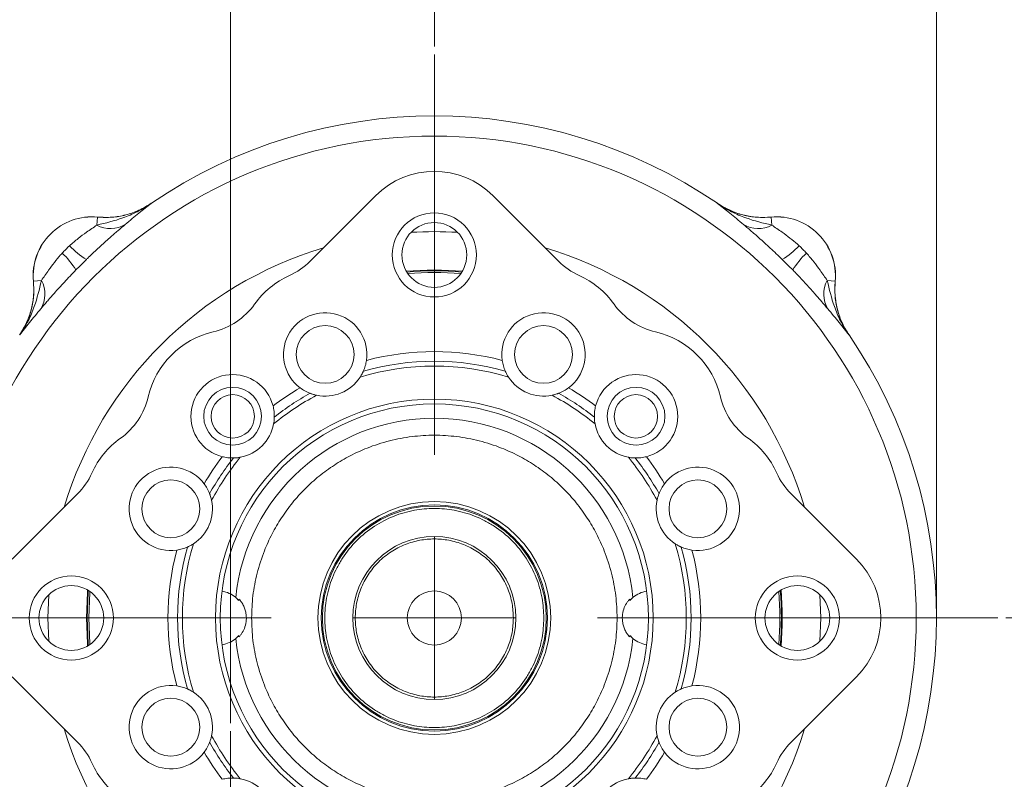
# Model space of a CAD drawing. Header units: inches. Extents: x 0.3 to 33.9, y 0.2 to 21.7.
# Tile 11 of 18: x 21.6 to 27.7, y 9 to 13.7. Entities that reach past the tile are written whole.
import ezdxf

# ---------------------------------------------------------------- set-up
doc = ezdxf.new("R2010")
doc.units = ezdxf.units.IN
doc.header["$MEASUREMENT"] = 0
doc.header["$PDSIZE"] = -1
doc.layers.add('SLD-0', color=7, linetype='Continuous', lineweight=15)
doc.styles.add('SLDTEXTSTYLE0', font='TXT', dxfattribs={"width": 0.75})
doc.dimstyles.new('SLDDIMSTYLE0', dxfattribs={"dimtxt": 0.25, "dimasz": 0.13, "dimexe": 0, "dimexo": 0.0625, "dimgap": 0.0625, "dimtad": 0, "dimtih": 1, "dimtoh": 1, "dimrnd": 1e-09, "dimzin": 12, "dimdsep": 46, "dimtxsty": 'SLDTEXTSTYLE0', "dimsah": 1, "dimcen": 0.09, "dimadec": 0, "dimazin": 3, "dimtfac": 1, "dimtofl": 0, "dimtmove": 0, "dimatfit": 3, "dimfxl": 1, "dimfrac": 2, "dimtolj": 1, "dimtzin": 12, "dimarcsym": 0})
doc.dimstyles.new('SLDDIMSTYLE1', dxfattribs={"dimtxt": 0.25, "dimasz": 0.13, "dimexe": 0, "dimexo": 0.0625, "dimgap": 0.0625, "dimtad": 0, "dimtih": 1, "dimtoh": 1, "dimrnd": 1e-09, "dimzin": 12, "dimdsep": 46, "dimtxsty": 'SLDTEXTSTYLE0', "dimsah": 1, "dimcen": 0.09, "dimadec": 0, "dimazin": 3, "dimtfac": 1, "dimtmove": 0, "dimatfit": 0, "dimfxl": 1, "dimfrac": 2, "dimtolj": 1, "dimtzin": 12, "dimarcsym": 0})

# ---------------------------------------------------------------- blocks, each defined once
blk = doc.blocks.new('_D')
at = {"layer": 'SLD-0'}
for p, q in [((24.1595, 13.4864), (24.1595, 14.5179)), ((27.2395, 10.0304), (27.2395, 14.5179)), ((24.1595, 14.3929), (25.0808, 14.3929)), ((25.2204, 14.4297), (25.1696, 14.4297)), ((25.1696, 14.4297), (25.1696, 14.0329)), ((26.1786, 14.4297), (26.2294, 14.4297)), ((26.2294, 14.4297), (26.2294, 14.0329)), ((27.2395, 14.3929), (26.3181, 14.3929)), ((25.1696, 14.0329), (25.2204, 14.0329)), ((26.2294, 14.0329), (26.1786, 14.0329))]:
    blk.add_line(p, q, dxfattribs=at)
for points in [[(24.1595, 14.3929), (24.2895, 14.3729), (24.2895, 14.4129)], [(27.2395, 14.3929), (27.1095, 14.4129), (27.1095, 14.3729)]]:
    blk.add_solid(points, dxfattribs=at)
at = {"layer": 'SLD-0', "char_height": 0.25, "attachment_point": 1, "style": 'SLDTEXTSTYLE0'}
for s, insert in [('3.08', (25.2747, 14.8028, 0.0039)), ('78.23', (25.2839, 14.3551, 0.0039))]:
    blk.add_mtext(s, dxfattribs=dict(at, insert=insert))
blk = doc.blocks.new('_D_1')
at = {"layer": 'SLD-0'}
for p, q in [((22.9095, 9.3358), (22.9095, 14.5179)), ((24.1595, 13.4864), (24.1595, 14.5179)), ((22.9095, 14.3929), (22.6595, 14.3929)), ((23.0554, 14.4297), (23.0046, 14.4297)), ((23.0046, 14.4297), (23.0046, 14.0329)), ((24.0136, 14.4297), (24.0644, 14.4297)), ((24.0644, 14.4297), (24.0644, 14.0329)), ((24.1595, 14.3929), (24.4095, 14.3929)), ((23.0046, 14.0329), (23.0554, 14.0329)), ((24.0644, 14.0329), (24.0136, 14.0329))]:
    blk.add_line(p, q, dxfattribs=at)
for points in [[(22.9095, 14.3929), (22.7795, 14.4129), (22.7795, 14.3729)], [(24.1595, 14.3929), (24.2895, 14.3729), (24.2895, 14.4129)]]:
    blk.add_solid(points, dxfattribs=at)
at = {"layer": 'SLD-0', "char_height": 0.25, "attachment_point": 1, "style": 'SLDTEXTSTYLE0'}
for s, insert in [('1.25', (23.1097, 14.8028, 0.413)), ('31.75', (23.1189, 14.3551, 0.413))]:
    blk.add_mtext(s, dxfattribs=dict(at, insert=insert))
blk = doc.blocks.new('_D_3')
at = {"layer": 'SLD-0'}
for p, q in [((19.5527, 7.7259), (19.5527, 14.5179)), ((22.9095, 9.3358), (22.9095, 14.5179)), ((19.5527, 14.3929), (20.6124, 14.3929)), ((20.752, 14.4297), (20.7012, 14.4297)), ((20.7012, 14.4297), (20.7012, 14.0329)), ((21.7102, 14.4297), (21.761, 14.4297)), ((21.761, 14.4297), (21.761, 14.0329)), ((22.9095, 14.3929), (21.8497, 14.3929)), ((20.7012, 14.0329), (20.752, 14.0329)), ((21.761, 14.0329), (21.7102, 14.0329))]:
    blk.add_line(p, q, dxfattribs=at)
for points in [[(19.5527, 14.3929), (19.6827, 14.3729), (19.6827, 14.4129)], [(22.9095, 14.3929), (22.7795, 14.4129), (22.7795, 14.3729)]]:
    blk.add_solid(points, dxfattribs=at)
at = {"layer": 'SLD-0', "char_height": 0.25, "attachment_point": 1, "style": 'SLDTEXTSTYLE0'}
for s, insert in [('3.36', (20.8062, 14.8028, 0.413)), ('85.26', (20.8154, 14.3551, 0.413))]:
    blk.add_mtext(s, dxfattribs=dict(at, insert=insert))
blk = doc.blocks.new('_D_5')
at = {"layer": 'SLD-0'}
for p, q in [((27.6656, 9.9804), (29.8681, 9.9804)), ((29.7431, 9.9804), (29.7431, 8.7264)), ((29.264, 8.3524), (29.2132, 8.3524)), ((29.2132, 8.3524), (29.2132, 7.9555)), ((30.2222, 8.3524), (30.273, 8.3524)), ((30.273, 8.3524), (30.273, 7.9555)), ((29.2132, 7.9555), (29.264, 7.9555)), ((30.273, 7.9555), (30.2222, 7.9555)), ((29.7431, 6.6508), (29.7431, 7.9047)), ((25.5945, 6.6508), (29.8681, 6.6508))]:
    blk.add_line(p, q, dxfattribs=at)
for points in [[(29.7431, 9.9804), (29.7231, 9.8504), (29.7631, 9.8504)], [(29.7431, 6.6508), (29.7631, 6.7808), (29.7231, 6.7808)]]:
    blk.add_solid(points, dxfattribs=at)
at = {"layer": 'SLD-0', "char_height": 0.25, "attachment_point": 1, "style": 'SLDTEXTSTYLE0'}
for s, insert in [('3.33', (29.3183, 8.7254, 0.413)), ('84.57', (29.3275, 8.2778, 0.413))]:
    blk.add_mtext(s, dxfattribs=dict(at, insert=insert))
blk = doc.blocks.new('SW_CENTERMARKSYMBOL_0')
at = {"layer": 'SLD-0', "color": 0}
for p, q in [((0, 1), (0, 3.4561)), ((0, 0), (0, 0.5)), ((-1, 0), (-3.4561, 0)), ((0, 0), (-0.5, 0)), ((0, 0), (0, -0.5)), ((0, 0), (0.5, 0)), ((1, 0), (3.4561, 0))]:
    blk.add_line(p, q, dxfattribs=at)
blk = doc.blocks.new('SW_CENTERMARKSYMBOL_1')
at = {"layer": 'SLD-0', "color": 0}
for p, q in [((0, 1), (0, 2.635)), ((0, 0), (0, 0.5)), ((-1, 0), (-2.635, 0)), ((0, 0), (-0.5, 0)), ((0, 0), (0, -0.5)), ((0, 0), (0.5, 0)), ((1, 0), (2.635, 0)), ((0, -1), (0, -2.635))]:
    blk.add_line(p, q, dxfattribs=at)

msp = doc.modelspace()

# ---------------------------------------------------------------- linework, layer by layer
at = {"color": 7, "linetype": 'Continuous', "lineweight": 15}
for p, q in [((23.3975, 12.1693), (23.7981, 12.5699)), ((24.5209, 12.5699), (24.9214, 12.1693)), ((22.4234, 12.5241), (22.4233, 12.5244)), ((25.8956, 12.5244), (25.8955, 12.5241)), ((25.8956, 12.5244), (25.9044, 12.5187)), ((22.0893, 12.3907), (22.094, 12.4394)), ((22.0939, 12.4397), (22.094, 12.4394)), ((26.225, 12.4394), (26.225, 12.4397)), ((26.2297, 12.3907), (26.225, 12.4394)), ((21.7004, 12.0459), (21.7001, 12.0459)), ((21.7491, 12.0506), (21.7004, 12.0459)), ((26.5699, 12.0506), (26.6185, 12.0459)), ((26.6188, 12.0459), (26.6185, 12.0459)), ((26.7032, 11.7164), (26.7035, 11.7165)), ((21.57, 10.3418), (21.9705, 10.7423)), ((26.3485, 10.7423), (26.749, 10.3418)), ((21.9705, 9.2184), (21.57, 9.619)), ((26.749, 9.619), (26.3485, 9.2184))]:
    msp.add_line(p, q, dxfattribs=at)
at = {"color": 8, "linetype": 'Continuous', "lineweight": 15}
for p, q in [((26.5296, 9.9804), (26.5253, 10.123)), ((26.5253, 9.8378), (26.5296, 9.9804))]:
    msp.add_line(p, q, dxfattribs=at)
at = {"color": 8, "linetype": 'Continuous', "lineweight": 15, "flags": 128}
for points in [[(22.0256, 9.9804), (22.0313, 10.1361), (22.0326, 10.1522)], [(22.0372, 10.1495), (22.0361, 10.1358), (22.0304, 9.9804)], [(21.7937, 10.123), (21.7894, 9.9804), (21.7937, 9.8378)], [(22.0326, 9.8085), (22.0313, 9.8246), (22.0256, 9.9804)], [(22.0304, 9.9804), (22.0361, 9.8249), (22.0372, 9.8113)]]:
    msp.add_lwpolyline(points, dxfattribs=at)
at = {"color": 7, "linetype": 'Continuous', "lineweight": 15, "flags": 128}
for points in [[(22.0466, 10.1432), (22.0462, 10.1369), (22.0404, 9.9804)], [(22.0404, 9.9804), (22.0462, 9.8239), (22.0466, 9.8175)]]:
    msp.add_lwpolyline(points, dxfattribs=at)
at = {"color": 7, "linetype": 'Continuous', "lineweight": 15}
for centre, radius in [((24.1595, 9.9804), 2.9561), ((24.1595, 12.2075), 0.258), ((24.1595, 12.2075), 0.1989), ((23.4898, 11.5971), 0.1772), ((24.8292, 11.5971), 0.1772), ((22.922, 11.2178), 0.1772), ((25.3969, 11.2178), 0.1772), ((22.9225, 11.2174), 0.133), ((24.1595, 9.9804), 1.3425), ((25.3965, 11.2174), 0.133), ((24.1595, 9.9804), 1.313), ((22.5427, 10.6501), 0.1772), ((25.7763, 10.6501), 0.1772), ((24.1595, 9.9804), 0.7138), ((24.1595, 9.9804), 0.6938), ((24.1595, 9.9804), 0.687), ((24.1595, 9.9804), 0.5), ((21.9324, 9.9804), 0.258), ((26.3866, 9.9804), 0.258), ((21.9324, 9.9804), 0.1989), ((26.3866, 9.9804), 0.1989), ((24.1595, 9.9804), 0.166), ((22.5427, 9.3107), 0.1772), ((25.7763, 9.3107), 0.1772)]:
    msp.add_circle(centre, radius, dxfattribs=at)
for centre, radius, start, end in [((24.1595, 9.9804), 3.08, 55.68866, 124.31134), ((22.0595, 12.0804), 0.361, 84.52223, 185.47777), ((22.0595, 12.0804), 0.3607, 84.51489, 185.48511), ((22.173, 12.5412), 0.1722, 240.90304, 301.45399), ((26.1459, 12.5412), 0.1722, 238.54601, 299.09696), ((26.2595, 12.0804), 0.361, 354.52223, 95.47777), ((26.2595, 12.0804), 0.3607, 354.51489, 95.48511), ((22.2434, 12.551), 0.4311, 221.74768, 239.50064), ((26.0755, 12.551), 0.4311, 300.49936, 318.25232), ((21.5889, 11.8964), 0.4311, 30.49936, 48.25232), ((26.7301, 11.8964), 0.4311, 131.74768, 149.50064), ((23.0913, 12.4756), 0.4331, 294.40064, 315), ((25.2277, 12.4756), 0.4331, 225, 245.59936), ((23.4898, 11.5971), 0.5315, 114.40064, 144.47908), ((24.1595, 9.9804), 2.1191, 85.59279, 94.40721), ((24.8292, 11.5971), 0.5315, 35.52092, 65.59936), ((21.5986, 11.9668), 0.1722, 328.54601, 29.09696), ((26.7203, 11.9668), 0.1722, 150.90304, 211.45399), ((22.7047, 12.1576), 0.4331, 283.02092, 324.47908), ((25.6142, 12.1576), 0.4331, 215.52092, 256.97908), ((23.4898, 11.5971), 0.2559, 351.81953, 233.18047), ((24.8292, 11.5971), 0.2559, 306.81953, 188.18047), ((22.922, 11.2178), 0.5315, 103.02092, 166.97908), ((25.3969, 11.2178), 0.5315, 13.02092, 76.97908), ((24.1595, 9.9804), 3.08, 325.68866, 34.31134), ((24.1595, 9.9804), 1.6343, 75.23928, 104.76072), ((24.1595, 9.9804), 1.5753, 73.95498, 106.04502), ((24.1595, 9.9804), 1.5457, 72.87188, 107.12812), ((22.922, 11.2178), 0.2559, 14.31953, 255.68047), ((23.4898, 11.5971), 0.2559, 258.06409, 326.93591), ((24.8292, 11.5971), 0.2559, 213.06409, 281.93591), ((25.3969, 11.2178), 0.2559, 284.31953, 165.68047), ((24.1595, 9.9804), 1.6343, 120.23928, 127.26072), ((24.1595, 9.9804), 1.5753, 118.95498, 128.54502), ((24.1595, 9.9804), 1.5753, 51.45498, 61.04502), ((24.1595, 9.9804), 1.6343, 52.73928, 59.76072), ((21.9823, 11.4351), 0.4331, 305.52092, 346.97908), ((26.3367, 11.4351), 0.4331, 193.02092, 234.47908), ((24.1595, 9.9804), 1.225, 5.888, 174.112), ((22.922, 11.2178), 0.2559, 280.56409, 349.43591), ((25.3969, 11.2178), 0.2559, 190.56409, 259.43591), ((22.5427, 10.6501), 0.5315, 125.52092, 155.59936), ((25.7763, 10.6501), 0.5315, 24.40064, 54.47908), ((24.1595, 9.9804), 1.6343, 142.73928, 149.76072), ((24.1595, 9.9804), 1.5753, 141.45498, 151.04502), ((24.1595, 9.9804), 1.5753, 28.95498, 38.54502), ((24.1595, 9.9804), 1.6343, 30.23928, 37.26072), ((22.5427, 10.6501), 0.2559, 36.81953, 278.18047), ((25.7763, 10.6501), 0.2559, 261.81953, 143.18047), ((21.6643, 11.0485), 0.4331, 315, 335.59936), ((26.6547, 11.0485), 0.4331, 204.40064, 225), ((22.5427, 10.6501), 0.2559, 303.06409, 11.93591), ((25.7763, 10.6501), 0.2559, 168.06409, 236.93591), ((24.1595, 9.9804), 1.6343, 165.23928, 194.76072), ((24.1595, 9.9804), 1.5753, 163.95498, 196.04502), ((24.1595, 9.9804), 1.5457, 162.87188, 197.12812), ((24.1595, 9.9804), 1.5457, 342.87188, 17.12812), ((24.1595, 9.9804), 1.5753, 343.95498, 16.04502), ((24.1595, 9.9804), 1.6343, 345.23928, 14.76072), ((22.8325, 9.9804), 0.166, 49.20234, 81.57663), ((24.1595, 9.9804), 1.2049, 174.45478, 174.90392), ((24.1595, 9.9804), 1.2049, 5.09608, 5.54522), ((25.4865, 9.9804), 0.166, 98.42337, 130.79766), ((24.1595, 9.9804), 2.1191, 355.59279, 4.40721), ((22.8325, 9.9804), 0.166, 278.42337, 310.79766), ((24.1595, 9.9804), 1.225, 185.888, 354.112), ((24.1595, 9.9804), 1.2049, 185.09608, 185.54522), ((24.1595, 9.9804), 1.2049, 354.45478, 354.90392), ((25.4865, 9.9804), 0.166, 229.20234, 261.57663), ((22.5427, 9.3107), 0.2559, 81.81953, 323.18047), ((25.7763, 9.3107), 0.2559, 216.81953, 98.18047), ((22.5427, 9.3107), 0.2559, 348.06409, 56.93591), ((25.7763, 9.3107), 0.2559, 123.06409, 191.93591), ((21.6643, 8.9122), 0.4331, 24.40064, 45), ((24.1595, 9.9804), 1.5753, 208.95498, 218.54502), ((24.1595, 9.9804), 1.5753, 321.45498, 331.04502), ((26.6547, 8.9122), 0.4331, 135, 155.59936), ((24.1595, 9.9804), 1.6343, 210.23928, 217.26072), ((24.1595, 9.9804), 1.6343, 322.73928, 329.76072), ((22.5427, 9.3107), 0.5315, 204.40064, 234.47908), ((25.7763, 9.3107), 0.5315, 305.52092, 335.59936), ((22.922, 8.7429), 0.2559, 10.56409, 79.43591), ((25.3969, 8.7429), 0.2559, 100.56409, 169.43591)]:
    msp.add_arc(centre, radius, start, end, dxfattribs=at)
at = {"color": 8, "linetype": 'Continuous', "lineweight": 15}
for radius, start, end in [(2.3701, 86.55061, 93.44939), (2.3701, 106.68899, 163.31101), (2.3701, 16.68899, 73.31101), (2.1338, 85.38044, 94.61956), (2.129, 85.44445, 94.55555), (2.129, 355.44445, 4.55555), (2.1338, 355.38044, 4.61956), (2.3701, 196.68899, 253.31101), (2.3701, 286.68899, 343.31101)]:
    msp.add_arc((24.1595, 9.9804), radius, start, end, dxfattribs=at)
at = {"color": 7, "linetype": 'Continuous', "lineweight": 15}
for centre, major_axis in [((24.1595, 12.2065), (0, -0.5132)), ((26.3856, 9.9804), (-0.5132, 0))]:
    msp.add_ellipse(centre, major_axis=major_axis, ratio=0.997265, start_param=2.357564, end_param=3.925621, dxfattribs=at)
for points, knots in [([(22.4234, 12.5241), (22.4232, 12.5239), (22.3955, 12.5045), (22.3388, 12.4709), (22.2272, 12.4234), (22.1429, 12.4034), (22.0893, 12.3907)], [0, 0, 0, 0, 0.00233, 0.278135, 0.541057, 1, 1, 1, 1]), ([(22.4233, 12.5244), (22.399, 12.5095), (22.3496, 12.4792), (22.2674, 12.4513), (22.1812, 12.4358), (22.1233, 12.4384), (22.0939, 12.4397)], [0, 0, 0, 0, 0.246215, 0.500001, 0.746214, 1, 1, 1, 1]), ([(22.4234, 12.5241), (22.422, 12.5232), (22.3978, 12.5067), (22.3469, 12.4786), (22.2668, 12.4507), (22.1812, 12.4355), (22.1233, 12.4381), (22.094, 12.4394)], [0, 0, 0, 0, 0.014322, 0.253699, 0.500028, 0.74622, 1, 1, 1, 1]), ([(22.2629, 12.3943), (22.2917, 12.4184), (22.3352, 12.4547), (22.3857, 12.4949), (22.4107, 12.5144), (22.4233, 12.524), (22.4234, 12.5241)], [0, 0, 0, 0, 0.493398, 0.745029, 0.997453, 1, 1, 1, 1]), ([(25.8955, 12.5241), (25.8957, 12.524), (25.9082, 12.5144), (25.9333, 12.4949), (25.9837, 12.4547), (26.0273, 12.4184), (26.0561, 12.3943)], [0, 0, 0, 0, 0.002547, 0.254971, 0.506602, 1, 1, 1, 1]), ([(26.2297, 12.3907), (26.1761, 12.4034), (26.0917, 12.4234), (25.9802, 12.4709), (25.9235, 12.5045), (25.8958, 12.5239), (25.8955, 12.5241)], [0, 0, 0, 0, 0.458943, 0.721865, 0.99767, 1, 1, 1, 1]), ([(26.225, 12.4394), (26.1965, 12.4381), (26.1386, 12.4354), (26.0531, 12.4505), (25.9701, 12.4785), (25.9206, 12.5088), (25.8955, 12.5241)], [0, 0, 0, 0, 0.246206, 0.499999, 0.746205, 1, 1, 1, 1]), ([(25.9235, 12.5074), (25.9457, 12.4953), (25.993, 12.4695), (26.0695, 12.4473), (26.1485, 12.4358), (26.1995, 12.4384), (26.225, 12.4397)], [0, 0, 0, 0, 0.24107, 0.513061, 0.756531, 1, 1, 1, 1]), ([(22.0893, 12.3907), (22.0687, 12.3766), (22.0328, 12.3519), (21.973, 12.3084), (21.939, 12.2789), (21.9218, 12.2639)], [0, 0, 0, 0, 0.398876, 0.694912, 1, 1, 1, 1]), ([(22.0246, 12.1795), (22.0293, 12.184), (22.0555, 12.2095), (22.1043, 12.2554), (22.1648, 12.31), (22.2193, 12.3573), (22.2482, 12.3819), (22.2629, 12.3943)], [0, 0, 0, 0, 0.054789, 0.306864, 0.566571, 0.779999, 1, 1, 1, 1]), ([(26.0561, 12.3943), (26.0703, 12.3823), (26.0992, 12.3578), (26.1549, 12.3093), (26.2209, 12.25), (26.2696, 12.2033), (26.2943, 12.1795)], [0, 0, 0, 0, 0.21336, 0.43352, 0.711269, 1, 1, 1, 1]), ([(26.3972, 12.2639), (26.3938, 12.267), (26.3755, 12.2836), (26.3408, 12.3119), (26.285, 12.3528), (26.2503, 12.3766), (26.2297, 12.3907)], [0, 0, 0, 0, 0.061603, 0.328469, 0.601193, 1, 1, 1, 1]), ([(21.8759, 12.2181), (21.8728, 12.2147), (21.8563, 12.1964), (21.8279, 12.1616), (21.787, 12.1059), (21.7632, 12.0712), (21.7491, 12.0506)], [0, 0, 0, 0, 0.061603, 0.328469, 0.601193, 1, 1, 1, 1]), ([(26.5699, 12.0506), (26.5557, 12.0712), (26.531, 12.107), (26.4875, 12.1669), (26.458, 12.2008), (26.443, 12.2181)], [0, 0, 0, 0, 0.398876, 0.694912, 1, 1, 1, 1]), ([(21.7455, 11.877), (21.7576, 11.8912), (21.7821, 11.9201), (21.8306, 11.9758), (21.8898, 12.0418), (21.9366, 12.0904), (21.9604, 12.1152)], [0, 0, 0, 0, 0.21336, 0.43352, 0.711269, 1, 1, 1, 1]), ([(26.3586, 12.1152), (26.3632, 12.1106), (26.3886, 12.0843), (26.4346, 12.0356), (26.4891, 11.975), (26.5364, 11.9206), (26.561, 11.8917), (26.5734, 11.877)], [0, 0, 0, 0, 0.054789, 0.306864, 0.566571, 0.779999, 1, 1, 1, 1]), ([(21.7001, 12.0459), (21.7014, 12.0174), (21.7041, 11.9595), (21.689, 11.8741), (21.661, 11.7911), (21.6308, 11.7416), (21.6154, 11.7165)], [0, 0, 0, 0, 0.246215, 0.500001, 0.746214, 1, 1, 1, 1]), ([(21.7491, 12.0506), (21.7364, 11.9969), (21.7165, 11.9126), (21.669, 11.8011), (21.6353, 11.7443), (21.6159, 11.7167), (21.6157, 11.7164)], [0, 0, 0, 0, 0.458943, 0.721865, 0.99767, 1, 1, 1, 1]), ([(21.7004, 12.0459), (21.7018, 12.0182), (21.7045, 11.962), (21.6901, 11.8773), (21.6625, 11.7932), (21.6315, 11.7423), (21.6157, 11.7164)], [0, 0, 0, 0, 0.239385, 0.485722, 0.738731, 1, 1, 1, 1]), ([(26.7032, 11.7164), (26.7031, 11.7167), (26.6837, 11.7443), (26.65, 11.8011), (26.6025, 11.9126), (26.5825, 11.9969), (26.5699, 12.0506)], [0, 0, 0, 0, 0.00233, 0.278135, 0.541057, 1, 1, 1, 1]), ([(26.6188, 12.0459), (26.6182, 12.0375), (26.6153, 12.0014), (26.618, 11.9365), (26.6349, 11.8567), (26.6631, 11.7819), (26.6899, 11.7385), (26.7035, 11.7165)], [0, 0, 0, 0, 0.073245, 0.312639, 0.558976, 0.776893, 1, 1, 1, 1]), ([(26.7032, 11.7164), (26.7014, 11.7192), (26.6841, 11.7449), (26.6557, 11.7975), (26.6288, 11.8772), (26.6146, 11.9612), (26.6172, 12.0174), (26.6185, 12.0459)], [0, 0, 0, 0, 0.0286615, 0.2680197, 0.5143301, 0.7536885, 1, 1, 1, 1]), ([(21.6157, 11.7164), (21.6158, 11.7166), (21.6255, 11.7291), (21.645, 11.7541), (21.6851, 11.8046), (21.7215, 11.8482), (21.7455, 11.877)], [0, 0, 0, 0, 0.002547, 0.254971, 0.506602, 1, 1, 1, 1]), ([(26.5734, 11.877), (26.5975, 11.8482), (26.6338, 11.8046), (26.674, 11.7541), (26.6935, 11.7291), (26.7031, 11.7166), (26.7032, 11.7164)], [0, 0, 0, 0, 0.493398, 0.745029, 0.997453, 1, 1, 1, 1]), ([(23.7431, 11.5607), (23.7412, 11.5497), (23.7373, 11.5275), (23.7285, 11.5054), (23.7241, 11.4943)], [0, 0, 0, 0, 0.496969, 1, 1, 1, 1]), ([(24.5759, 11.5607), (24.5778, 11.5497), (24.5817, 11.5275), (24.5905, 11.5054), (24.5949, 11.4943)], [0, 0, 0, 0, 0.496969, 1, 1, 1, 1]), ([(23.7241, 11.4943), (23.724, 11.494), (23.7237, 11.4934), (23.7219, 11.4894), (23.7187, 11.4827), (23.713, 11.4717), (23.7075, 11.4627), (23.7042, 11.4575)], [0, 0, 0, 0, 0.14452, 0.288613, 0.442004, 0.679534, 1, 1, 1, 1]), ([(24.6147, 11.4575), (24.6111, 11.4634), (24.6053, 11.4727), (24.5996, 11.4841), (24.5965, 11.4905), (24.5951, 11.4938), (24.5949, 11.4941), (24.5949, 11.4943)], [0, 0, 0, 0, 0.36156, 0.574987, 0.749388, 0.895731, 1, 1, 1, 1]), ([(23.3364, 11.3923), (23.3456, 11.3859), (23.364, 11.3729), (23.3859, 11.3635), (23.3969, 11.3587)], [0, 0, 0, 0, 0.496969, 1, 1, 1, 1]), ([(23.4369, 11.3468), (23.4302, 11.3484), (23.4195, 11.3509), (23.4074, 11.3548), (23.4007, 11.3572), (23.3973, 11.3585), (23.397, 11.3587), (23.3969, 11.3587)], [0, 0, 0, 0, 0.36156, 0.574987, 0.749388, 0.895731, 1, 1, 1, 1]), ([(24.9221, 11.3587), (24.9218, 11.3586), (24.9213, 11.3584), (24.9171, 11.3568), (24.9101, 11.3543), (24.8983, 11.3506), (24.888, 11.3482), (24.8821, 11.3468)], [0, 0, 0, 0, 0.14452, 0.288613, 0.442004, 0.679534, 1, 1, 1, 1]), ([(24.9825, 11.3923), (24.9734, 11.3859), (24.9549, 11.3729), (24.9331, 11.3635), (24.9221, 11.3587)], [0, 0, 0, 0, 0.496969, 1, 1, 1, 1]), ([(23.17, 11.2811), (23.1724, 11.2702), (23.1773, 11.2482), (23.1777, 11.2244), (23.1779, 11.2124)], [0, 0, 0, 0, 0.496969, 1, 1, 1, 1]), ([(25.149, 11.2811), (25.1465, 11.2702), (25.1416, 11.2482), (25.1413, 11.2244), (25.1411, 11.2124)], [0, 0, 0, 0, 0.496969, 1, 1, 1, 1]), ([(23.1779, 11.2124), (23.1779, 11.2121), (23.1779, 11.2115), (23.1777, 11.2071), (23.1774, 11.1997), (23.1763, 11.1873), (23.1746, 11.1769), (23.1736, 11.1709)], [0, 0, 0, 0, 0.14452, 0.288613, 0.442004, 0.679534, 1, 1, 1, 1]), ([(25.1453, 11.1709), (25.1442, 11.1777), (25.1425, 11.1885), (25.1415, 11.2012), (25.1412, 11.2083), (25.1411, 11.2119), (25.1411, 11.2122), (25.1411, 11.2124)], [0, 0, 0, 0, 0.36156, 0.574987, 0.749388, 0.895731, 1, 1, 1, 1]), ([(23.0384, 9.9804), (23.04, 9.9348), (23.0433, 9.8422), (23.0702, 9.7035), (23.1109, 9.5766), (23.1623, 9.4638), (23.22, 9.3652), (23.2878, 9.2722), (23.3654, 9.1862), (23.4513, 9.1086), (23.5443, 9.0408), (23.6429, 8.9832), (23.7557, 8.9319), (23.8826, 8.8909), (24.0213, 8.8649), (24.1595, 8.8565), (24.2976, 8.8649), (24.4363, 8.8909), (24.5632, 8.9319), (24.6761, 8.9832), (24.7747, 9.0408), (24.8676, 9.1086), (24.9536, 9.1862), (25.0312, 9.2722), (25.099, 9.3652), (25.1566, 9.4638), (25.208, 9.5766), (25.249, 9.7035), (25.2749, 9.8422), (25.2833, 9.9804), (25.2749, 10.1185), (25.249, 10.2572), (25.208, 10.3841), (25.1566, 10.4969), (25.099, 10.5955), (25.0312, 10.6885), (24.9536, 10.7745), (24.8676, 10.8521), (24.7747, 10.9199), (24.6761, 10.9775), (24.5633, 11.0289), (24.4364, 11.0699), (24.2976, 11.0958), (24.1595, 11.1042), (24.0214, 11.0958), (23.8826, 11.0699), (23.7557, 11.0289), (23.6429, 10.9775), (23.5443, 10.9199), (23.4514, 10.8521), (23.3654, 10.7745), (23.2878, 10.6885), (23.22, 10.5956), (23.1623, 10.4969), (23.1109, 10.3841), (23.0702, 10.2572), (23.0433, 10.1185), (23.04, 10.0259), (23.0384, 9.9804)], [0, 0, 0, 0, 0.019408, 0.039415, 0.059988, 0.076068, 0.092152, 0.108574, 0.125, 0.141423, 0.157848, 0.173929, 0.190012, 0.210582, 0.230591, 0.25, 0.269406, 0.289415, 0.309988, 0.326068, 0.342152, 0.358574, 0.375, 0.391423, 0.407848, 0.423929, 0.440012, 0.460582, 0.480591, 0.5, 0.519406, 0.539415, 0.559988, 0.576068, 0.592152, 0.608574, 0.625, 0.641423, 0.657848, 0.673929, 0.690012, 0.710582, 0.730591, 0.75, 0.769406, 0.789415, 0.809988, 0.826068, 0.842152, 0.858574, 0.875, 0.891423, 0.907848, 0.923929, 0.940012, 0.960582, 0.980593, 1, 1, 1, 1]), ([(22.8587, 10.9698), (22.8697, 10.9674), (22.8917, 10.9625), (22.9155, 10.9621), (22.9274, 10.9619)], [0, 0, 0, 0, 0.496969, 1, 1, 1, 1]), ([(22.969, 10.9662), (22.9656, 10.9656), (22.9589, 10.9645), (22.9503, 10.9634), (22.9435, 10.9628), (22.9373, 10.9623), (22.9315, 10.9621), (22.928, 10.962), (22.9276, 10.962), (22.9274, 10.9619)], [0, 0, 0, 0, 0.17842, 0.362253, 0.467881, 0.575857, 0.749901, 0.895945, 1, 1, 1, 1]), ([(25.3915, 10.9619), (25.3912, 10.962), (25.3906, 10.962), (25.3862, 10.9621), (25.3788, 10.9625), (25.3664, 10.9635), (25.356, 10.9652), (25.35, 10.9662)], [0, 0, 0, 0, 0.14452, 0.288613, 0.442004, 0.679534, 1, 1, 1, 1]), ([(25.4602, 10.9698), (25.4493, 10.9674), (25.4273, 10.9625), (25.4035, 10.9621), (25.3915, 10.9619)], [0, 0, 0, 0, 0.496969, 1, 1, 1, 1]), ([(22.7475, 10.8034), (22.754, 10.7943), (22.7669, 10.7758), (22.7764, 10.754), (22.7811, 10.743)], [0, 0, 0, 0, 0.496969, 1, 1, 1, 1]), ([(25.5714, 10.8034), (25.565, 10.7943), (25.5521, 10.7758), (25.5426, 10.754), (25.5378, 10.743)], [0, 0, 0, 0, 0.496969, 1, 1, 1, 1]), ([(22.7811, 10.743), (22.7812, 10.7427), (22.7815, 10.7422), (22.783, 10.738), (22.7855, 10.731), (22.7893, 10.7192), (22.7917, 10.7089), (22.7931, 10.703)], [0, 0, 0, 0, 0.14452, 0.288613, 0.442004, 0.679534, 1, 1, 1, 1]), ([(25.5259, 10.703), (25.5275, 10.7097), (25.53, 10.7203), (25.5339, 10.7324), (25.5364, 10.7391), (25.5376, 10.7425), (25.5378, 10.7428), (25.5378, 10.743)], [0, 0, 0, 0, 0.36156, 0.574987, 0.749388, 0.895731, 1, 1, 1, 1]), ([(24.8315, 9.9804), (24.8293, 10.0213), (24.8248, 10.1058), (24.7874, 10.231), (24.7254, 10.3515), (24.638, 10.4589), (24.5482, 10.5319), (24.4691, 10.5781), (24.3884, 10.6149), (24.2849, 10.6446), (24.1595, 10.6561), (24.0341, 10.6446), (23.9088, 10.6086), (23.7884, 10.5462), (23.6809, 10.4589), (23.6079, 10.369), (23.5618, 10.29), (23.525, 10.2092), (23.4952, 10.1058), (23.4837, 9.9804), (23.4952, 9.8549), (23.5312, 9.7297), (23.5936, 9.6093), (23.6809, 9.5018), (23.7708, 9.4288), (23.8498, 9.3827), (23.9306, 9.3459), (24.0341, 9.3161), (24.1595, 9.3046), (24.2849, 9.3161), (24.4101, 9.3521), (24.5306, 9.4145), (24.638, 9.5018), (24.711, 9.5917), (24.7572, 9.6707), (24.7938, 9.7515), (24.8248, 9.855), (24.8293, 9.9394), (24.8315, 9.9804)], [0, 0, 0, 0, 0.029124, 0.059993, 0.092145, 0.124979, 0.157814, 0.173908, 0.190007, 0.220876, 0.25, 0.279124, 0.309993, 0.342145, 0.374979, 0.407814, 0.423908, 0.440007, 0.470876, 0.5, 0.529124, 0.559993, 0.592145, 0.624979, 0.657814, 0.673908, 0.690007, 0.720876, 0.75, 0.779124, 0.809993, 0.842145, 0.874979, 0.907814, 0.923908, 0.940007, 0.970876, 1, 1, 1, 1]), ([(24.6445, 9.9804), (24.6429, 10.0099), (24.6397, 10.0709), (24.6127, 10.1613), (24.5679, 10.2482), (24.5049, 10.3258), (24.4273, 10.3888), (24.3404, 10.4338), (24.25, 10.4598), (24.1595, 10.4681), (24.069, 10.4598), (23.9786, 10.4338), (23.8917, 10.3888), (23.8141, 10.3258), (23.7511, 10.2482), (23.7061, 10.1613), (23.6801, 10.0709), (23.6718, 9.9804), (23.6801, 9.8898), (23.7061, 9.7995), (23.7511, 9.7125), (23.8141, 9.635), (23.8917, 9.572), (23.9786, 9.5269), (24.069, 9.5009), (24.1595, 9.4926), (24.25, 9.5009), (24.3404, 9.5269), (24.4273, 9.572), (24.5049, 9.635), (24.5679, 9.7125), (24.6127, 9.7995), (24.6397, 9.8898), (24.6429, 9.9508), (24.6445, 9.9804)], [0, 0, 0, 0, 0.029129, 0.060003, 0.09216, 0.125, 0.15784, 0.189997, 0.220871, 0.25, 0.279129, 0.310003, 0.34216, 0.375, 0.40784, 0.439997, 0.470871, 0.5, 0.529129, 0.560003, 0.59216, 0.625, 0.65784, 0.689997, 0.720871, 0.75, 0.779129, 0.810003, 0.84216, 0.875, 0.90784, 0.939997, 0.970871, 1, 1, 1, 1]), ([(22.5791, 10.3968), (22.5901, 10.3987), (22.6123, 10.4026), (22.6344, 10.4113), (22.6456, 10.4157)], [0, 0, 0, 0, 0.496969, 1, 1, 1, 1]), ([(22.6823, 10.4356), (22.6765, 10.432), (22.6672, 10.4262), (22.6558, 10.4204), (22.6493, 10.4174), (22.6461, 10.416), (22.6457, 10.4158), (22.6456, 10.4157)], [0, 0, 0, 0, 0.36156, 0.574987, 0.749388, 0.895731, 1, 1, 1, 1]), ([(25.6734, 10.4157), (25.6731, 10.4159), (25.6726, 10.4161), (25.6685, 10.4179), (25.6618, 10.4211), (25.6508, 10.4268), (25.6418, 10.4324), (25.6367, 10.4356)], [0, 0, 0, 0, 0.14452, 0.288613, 0.442004, 0.679534, 1, 1, 1, 1]), ([(25.7399, 10.3968), (25.7288, 10.3987), (25.7067, 10.4026), (25.6845, 10.4113), (25.6734, 10.4157)], [0, 0, 0, 0, 0.4969691, 1, 1, 1, 1]), ([(22.9594, 10.0874), (22.9561, 10.091), (22.9496, 10.0984), (22.9438, 10.1035), (22.9409, 10.106)], [0, 0, 0, 0, 0.491459, 1, 1, 1, 1]), ([(22.9602, 9.8639), (22.9638, 9.8679), (22.9711, 9.876), (22.9849, 9.8959), (22.9995, 9.9268), (23.0066, 9.9631), (23.0063, 9.9957), (23.0019, 10.022), (22.9933, 10.0478), (22.9822, 10.0688), (22.9707, 10.0853), (22.9638, 10.0929), (22.9602, 10.0968)], [0, 0, 0, 0, 0.0719204, 0.1463087, 0.2911567, 0.4581909, 0.555994, 0.6564434, 0.7569969, 0.8614262, 0.9297136, 1, 1, 1, 1]), ([(25.3587, 10.0968), (25.3551, 10.0928), (25.3478, 10.0847), (25.334, 10.0648), (25.3194, 10.0339), (25.3123, 9.9977), (25.3127, 9.965), (25.3171, 9.9387), (25.3257, 9.913), (25.3367, 9.8919), (25.3483, 9.8755), (25.3552, 9.8678), (25.3587, 9.8639)], [0, 0, 0, 0, 0.0719204, 0.1463087, 0.2911567, 0.4581909, 0.555994, 0.6564434, 0.7569969, 0.8614262, 0.9297136, 1, 1, 1, 1]), ([(25.378, 10.106), (25.3752, 10.1036), (25.3695, 10.0985), (25.3629, 10.0911), (25.3596, 10.0874)], [0, 0, 0, 0, 0.491399, 1, 1, 1, 1]), ([(22.9409, 9.8547), (22.9437, 9.8572), (22.9494, 9.8622), (22.956, 9.8696), (22.9594, 9.8733)], [0, 0, 0, 0, 0.4913993, 1, 1, 1, 1]), ([(25.3596, 9.8733), (25.3628, 9.8697), (25.3694, 9.8623), (25.3751, 9.8573), (25.378, 9.8547)], [0, 0, 0, 0, 0.491459, 1, 1, 1, 1]), ([(22.5791, 9.564), (22.5901, 9.562), (22.6123, 9.5581), (22.6344, 9.5494), (22.6456, 9.545)], [0, 0, 0, 0, 0.496969, 1, 1, 1, 1]), ([(22.6456, 9.545), (22.6459, 9.5449), (22.6464, 9.5446), (22.6504, 9.5428), (22.6571, 9.5396), (22.6682, 9.5339), (22.6771, 9.5283), (22.6823, 9.5251)], [0, 0, 0, 0, 0.14452, 0.288613, 0.442004, 0.679534, 1, 1, 1, 1]), ([(25.6367, 9.5251), (25.6425, 9.5287), (25.6518, 9.5345), (25.6632, 9.5403), (25.6696, 9.5433), (25.6729, 9.5448), (25.6732, 9.5449), (25.6734, 9.545)], [0, 0, 0, 0, 0.36156, 0.574987, 0.749388, 0.895731, 1, 1, 1, 1]), ([(25.7399, 9.564), (25.7288, 9.562), (25.7067, 9.5581), (25.6845, 9.5494), (25.6734, 9.545)], [0, 0, 0, 0, 0.496969, 1, 1, 1, 1]), ([(22.7931, 9.2577), (22.7915, 9.251), (22.789, 9.2404), (22.785, 9.2283), (22.7826, 9.2216), (22.7813, 9.2182), (22.7812, 9.2179), (22.7811, 9.2177)], [0, 0, 0, 0, 0.36156, 0.574987, 0.749388, 0.895731, 1, 1, 1, 1]), ([(25.5378, 9.2177), (25.5377, 9.218), (25.5375, 9.2186), (25.5359, 9.2227), (25.5335, 9.2297), (25.5297, 9.2415), (25.5273, 9.2518), (25.5259, 9.2577)], [0, 0, 0, 0, 0.1445204, 0.2886131, 0.4420035, 0.6795337, 1, 1, 1, 1]), ([(22.7811, 9.2177), (22.7764, 9.2069), (22.767, 9.185), (22.7541, 9.1666), (22.7475, 9.1573)], [0, 0, 0, 0, 0.49671, 1, 1, 1, 1]), ([(25.5714, 9.1573), (25.565, 9.1665), (25.5521, 9.1849), (25.5426, 9.2068), (25.5378, 9.2177)], [0, 0, 0, 0, 0.496969, 1, 1, 1, 1]), ([(22.8587, 8.9909), (22.8642, 8.9922), (22.875, 8.9947), (22.892, 8.9972), (22.9094, 8.9988), (22.9214, 8.9988), (22.9274, 8.9988)], [0, 0, 0, 0, 0.248135, 0.496943, 0.748029, 1, 1, 1, 1]), ([(22.9274, 8.9988), (22.9277, 8.9988), (22.9283, 8.9988), (22.9327, 8.9986), (22.9402, 8.9982), (22.9525, 8.9972), (22.963, 8.9955), (22.969, 8.9945)], [0, 0, 0, 0, 0.1445204, 0.2886131, 0.4420035, 0.6795337, 1, 1, 1, 1]), ([(25.35, 8.9945), (25.3533, 8.9951), (25.3601, 8.9962), (25.3686, 8.9973), (25.3755, 8.998), (25.3817, 8.9984), (25.3874, 8.9987), (25.391, 8.9988), (25.3914, 8.9988), (25.3915, 8.9988)], [0, 0, 0, 0, 0.1784201, 0.3622531, 0.4678814, 0.5758572, 0.7499009, 0.8959446, 1, 1, 1, 1]), ([(25.4602, 8.9909), (25.4548, 8.9922), (25.4439, 8.9947), (25.427, 8.9972), (25.4096, 8.9988), (25.3975, 8.9988), (25.3915, 8.9988)], [0, 0, 0, 0, 0.248135, 0.496943, 0.748029, 1, 1, 1, 1])]:
    msp.add_open_spline(points, degree=3, knots=knots, dxfattribs=at)
for points in [[(21.9218, 12.2639), (21.9139, 12.2565), (21.8981, 12.2417), (21.8833, 12.226), (21.8759, 12.2181)], [(26.443, 12.2181), (26.4356, 12.226), (26.4209, 12.2417), (26.4051, 12.2565), (26.3972, 12.2639)], [(21.9604, 12.1152), (21.971, 12.126), (21.9922, 12.1477), (22.0138, 12.1689), (22.0246, 12.1795)], [(26.2943, 12.1795), (26.3052, 12.1689), (26.3268, 12.1477), (26.348, 12.126), (26.3586, 12.1152)], [(23.4369, 11.3468), (23.3907, 11.3208), (23.2984, 11.269), (23.2152, 11.2036), (23.1736, 11.1709)], [(25.1453, 11.1709), (25.1037, 11.2036), (25.0205, 11.269), (24.9282, 11.3208), (24.8821, 11.3468)], [(22.969, 10.9662), (22.9363, 10.9246), (22.8708, 10.8414), (22.819, 10.7491), (22.7931, 10.703)], [(25.5259, 10.703), (25.5, 10.7491), (25.4481, 10.8414), (25.3827, 10.9246), (25.35, 10.9662)], [(22.7931, 9.2577), (22.819, 9.2116), (22.8708, 9.1193), (22.9363, 9.0361), (22.969, 8.9945)], [(25.35, 8.9945), (25.3827, 9.0361), (25.4481, 9.1193), (25.5, 9.2116), (25.5259, 9.2577)]]:
    msp.add_open_spline(points, degree=3, dxfattribs=at)
at = {"layer": 'SLD-0'}
msp.add_point((27.2395, 9.9804), dxfattribs=at)

# ---------------------------------------------------------------- block references
for name, p in [('SW_CENTERMARKSYMBOL_0', (24.1595, 9.9804)), ('SW_CENTERMARKSYMBOL_1', (22.9095, 6.6508))]:
    msp.add_blockref(name, p, dxfattribs=at)

# ---------------------------------------------------------------- dimensions: what is measured, and where the dimension line sits
for base, p1, p2, dimstyle, picture, middle in [((22.9095, 14.3929), (19.5527, 7.6759), (22.9095, 9.2858), 'SLDDIMSTYLE0', '_D_3', (21.2311, 14.3929)), ((24.1595, 14.3929), (22.9095, 9.2858), (24.1595, 13.4364), 'SLDDIMSTYLE1', '_D_1', (23.5345, 14.3929)), ((24.1595, 14.3929), (27.2395, 9.9804), (24.1595, 13.4364), 'SLDDIMSTYLE0', '_D', (25.6995, 14.3929))]:
    dim = msp.add_linear_dim(base=base, p1=p1, p2=p2, dimstyle=dimstyle, dxfattribs=at)
    dim.commit()
    dim.dimension.update_dxf_attribs({"geometry": picture, "text_midpoint": middle, "dimtype": 160})
dim = msp.add_linear_dim(base=(29.7431, 9.9804), p1=(25.5445, 6.6508), p2=(27.6156, 9.9804), angle=90, dimstyle='SLDDIMSTYLE0', dxfattribs=at)
dim.commit()
dim.dimension.update_dxf_attribs({"geometry": '_D_5', "text_midpoint": (29.7431, 8.3156), "dimtype": 160})

doc.saveas('drawing.dxf')
